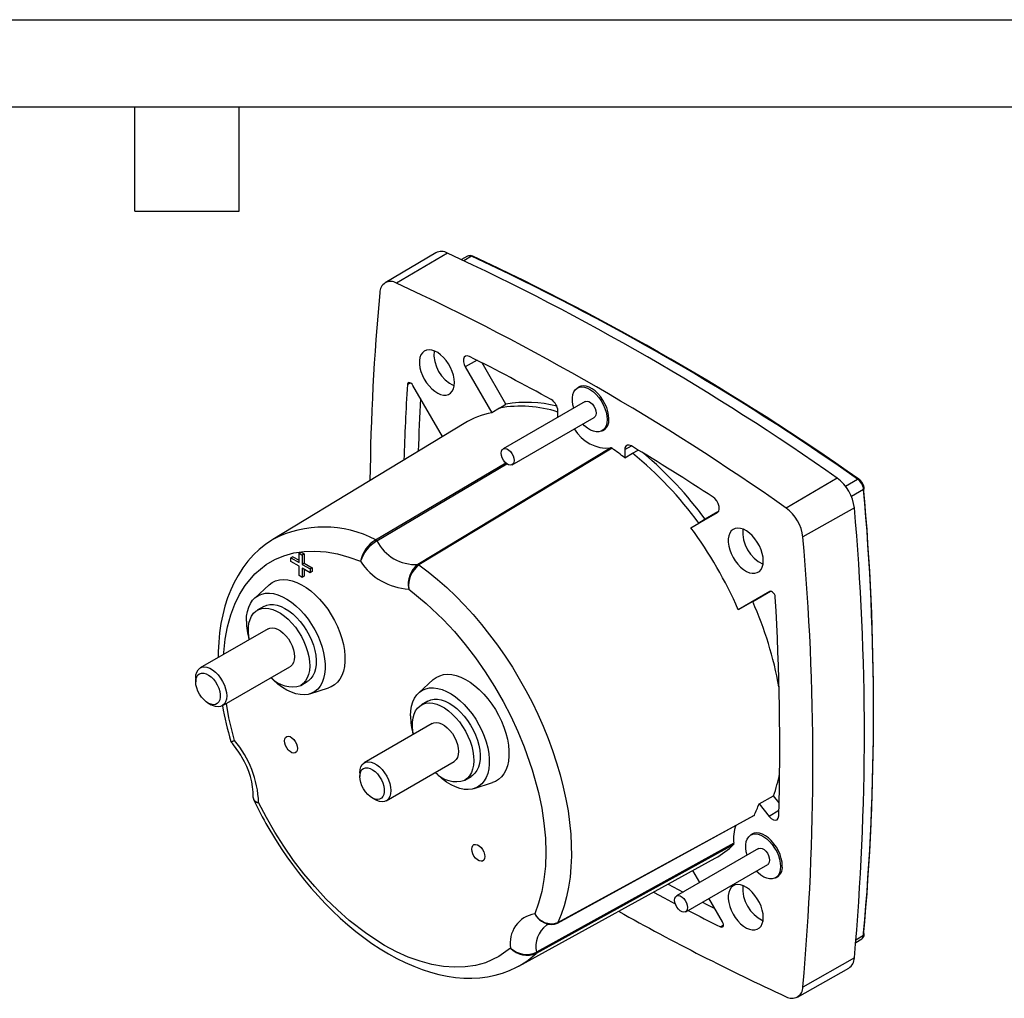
# Model space of a CAD drawing. Header units: millimetres. Extents: x 0 to 419, y 0 to 324.
# Tile 9 of 13: x 191 to 299, y 217 to 324. Entities that reach past the tile are written whole.
import ezdxf

# ---------------------------------------------------------------- set-up
doc = ezdxf.new("R2010")
doc.units = ezdxf.units.MM
doc.header["$LTSCALE"] = 1.5
doc.layers.add('TEXT', color=140, linetype='Continuous', lineweight=25)

msp = doc.modelspace()

# ---------------------------------------------------------------- linework, layer by layer
at = {"color": 7, "linetype": 'Continuous'}
msp.add_line((0.004, 323.854), (419.104, 323.854), dxfattribs=at)
for p, q in [((236.784, 298.341), (231.232, 295.056)), ((238.062, 298.311), (232.481, 295.027)), ((240.268, 297.972), (239.603, 297.598)), ((240.708, 297.958), (239.86, 297.478)), ((241.299, 286.571), (240.005, 285.864)), ((240.005, 285.864), (242.905, 280.841)), ((244.462, 281.76), (241.844, 286.294)), ((233.671, 283.913), (234.004, 284.094)), ((237.509, 278.222), (234.274, 283.825)), ((252.58, 283.704), (252.281, 283.532)), ((243.749, 281.35), (242.905, 280.841)), ((243.749, 281.35), (244.462, 281.76)), ((253.131, 282.06), (244.151, 276.875)), ((245.151, 275.143), (254.131, 280.327)), ((250.145, 280.335), (250.145, 281.036)), ((239.901, 279.673), (218.929, 266.96)), ((254.981, 278.855), (255.345, 279.065)), ((257.471, 276.806), (258.191, 277.207)), ((255.94, 276.985), (234.814, 264.219)), ((256.072, 276.952), (234.941, 264.184)), ((257.471, 276.806), (257.471, 275.895)), ((257.471, 275.895), (258.327, 276.396)), ((258.327, 276.396), (258.951, 276.748)), ((230.199, 266.921), (244.448, 275.362)), ((230.326, 266.809), (244.575, 275.243)), ((280.727, 273.681), (275.135, 270.403)), ((281.626, 272.804), (282.963, 273.564)), ((283.617, 272.431), (282.29, 271.653)), ((264.711, 268.253), (267.611, 269.927)), ((267.657, 269.976), (266.266, 269.172)), ((282.6, 270.437), (276.965, 267.234)), ((264.711, 268.253), (265.564, 268.757)), ((266.266, 269.172), (265.564, 268.757)), ((221.813, 265.464), (222.024, 265.59)), ((221.813, 265.464), (222.163, 265.262)), ((221.813, 264.444), (221.813, 265.464)), ((222.024, 265.59), (222.377, 265.386)), ((222.377, 265.386), (222.163, 265.262)), ((222.163, 265.262), (222.163, 264.242)), ((222.377, 265.386), (222.377, 264.365)), ((221.14, 265.08), (220.929, 264.954)), ((220.929, 264.55), (220.929, 264.954)), ((220.929, 264.954), (221.813, 264.444)), ((221.813, 264.04), (220.929, 264.55)), ((221.14, 265.08), (221.813, 264.691)), ((222.377, 264.365), (222.163, 264.242)), ((222.163, 264.242), (223.047, 263.732)), ((222.377, 264.365), (223.261, 263.855)), ((221.813, 263.019), (221.813, 264.04)), ((222.163, 262.817), (221.813, 263.019)), ((223.047, 263.328), (222.163, 263.838)), ((222.163, 263.838), (222.163, 262.817)), ((222.377, 263.714), (222.377, 262.936)), ((223.261, 263.855), (223.047, 263.732)), ((223.047, 263.732), (223.047, 263.328)), ((223.261, 263.447), (223.047, 263.328)), ((223.261, 263.855), (223.261, 263.447)), ((218.538, 261.987), (216.956, 260.548)), ((222.377, 262.936), (222.163, 262.817)), ((273.342, 261.272), (269.892, 259.279)), ((271.475, 260.171), (273.419, 261.294)), ((271.475, 260.171), (269.892, 259.279)), ((217.952, 259.628), (217.245, 259.22)), ((218.42, 257.185), (210.995, 252.899)), ((213.395, 248.742), (220.819, 253.028)), ((210.498, 251.8), (210.498, 251.392)), ((221.994, 250.993), (222.701, 251.401)), ((236.499, 251.619), (234.916, 250.18)), ((223.007, 250.065), (225.045, 250.716)), ((211.841, 249.065), (212.195, 248.861)), ((235.912, 249.26), (235.205, 248.852)), ((236.38, 246.817), (228.955, 242.531)), ((231.355, 238.374), (238.78, 242.66)), ((228.458, 241.432), (228.458, 241.024)), ((239.955, 240.624), (240.662, 241.033)), ((240.968, 239.697), (243.005, 240.348)), ((216.798, 238.689), (216.849, 238.438)), ((229.802, 238.697), (230.155, 238.492)), ((272.165, 238.022), (273.749, 238.903)), ((274.368, 238.133), (273.749, 238.903)), ((272.165, 238.022), (273.273, 236.645)), ((274.348, 237.295), (273.273, 236.645)), ((250.134, 225.026), (271.653, 236.794)), ((271.563, 234.776), (271.265, 234.604)), ((269.389, 233.573), (247.763, 221.653)), ((269.422, 233.707), (247.798, 221.779)), ((272.115, 233.131), (263.135, 227.947)), ((245.879, 220.275), (267.376, 232.08)), ((264.135, 226.215), (273.115, 231.399)), ((265.685, 229.42), (264.926, 230.734)), ((273.965, 229.927), (274.328, 230.137)), ((268.161, 225.131), (266.685, 227.688)), ((268.26, 224.763), (267.936, 224.565)), ((282.753, 222.859), (283.409, 223.248)), ((282.777, 223.142), (283.617, 223.636)), ((283.409, 223.248), (283.424, 223.257)), ((282.6, 221.169), (276.965, 217.978)), ((245.903, 220.288), (245.879, 220.275)), ((276.366, 216.882), (281.986, 220.046))]:
    msp.add_line(p, q)
at = {"flags": 128}
for points in [[(238.831, 284.135), (238.803, 284.527), (238.721, 284.939), (238.587, 285.359), (238.404, 285.777), (238.179, 286.179), (237.916, 286.554), (237.625, 286.892), (237.313, 287.182), (236.99, 287.417), (236.664, 287.589), (236.345, 287.693), (236.043, 287.728), (235.765, 287.691), (235.52, 287.583), (235.315, 287.408), (235.156, 287.171), (235.047, 286.879), (234.992, 286.54), (234.992, 286.163), (235.047, 285.76), (235.156, 285.342), (235.315, 284.922), (235.52, 284.51), (235.765, 284.12), (236.043, 283.763), (236.345, 283.447), (236.664, 283.184), (236.99, 282.98), (237.313, 282.841), (237.625, 282.771), (237.916, 282.773), (238.179, 282.845), (238.404, 282.987), (238.587, 283.194), (238.721, 283.459), (238.803, 283.776), (238.831, 284.135)], [(240.459, 286.994), (240.228, 287.064), (240.028, 287.031), (239.882, 286.899), (239.807, 286.683), (239.81, 286.407), (239.891, 286.102), (240.005, 285.864)], [(234.274, 283.825), (234.177, 283.961), (234.063, 284.064), (233.945, 284.125), (233.835, 284.135), (233.747, 284.094), (233.69, 284.007), (233.671, 283.913)], [(251.877, 281.336), (251.784, 281.705), (251.729, 282.105), (251.729, 282.479), (251.784, 282.816), (251.892, 283.106), (252.049, 283.341), (252.253, 283.515), (252.496, 283.621), (252.772, 283.658), (253.072, 283.624), (253.389, 283.52), (253.712, 283.349), (254.033, 283.117), (254.343, 282.828), (254.632, 282.493), (254.893, 282.12), (255.117, 281.721), (255.298, 281.307), (255.431, 280.889), (255.513, 280.48), (255.54, 280.091), (255.54, 280.091)], [(255.731, 280.177), (255.703, 280.568), (255.621, 280.98), (255.487, 281.401), (255.304, 281.818), (255.078, 282.22), (254.816, 282.596), (254.525, 282.933), (254.213, 283.223), (253.89, 283.458), (253.564, 283.63), (253.245, 283.735), (252.942, 283.769), (252.665, 283.732), (252.42, 283.624), (252.329, 283.559)], [(253.131, 282.06), (253.168, 282.078), (253.338, 282.106), (253.531, 282.06), (253.732, 281.944), (253.925, 281.767), (254.094, 281.543), (254.226, 281.292), (254.31, 281.032), (254.338, 280.785), (254.31, 280.572), (254.226, 280.409), (254.131, 280.327)], [(255.54, 280.091), (255.513, 279.735), (255.431, 279.42), (255.298, 279.156), (255.117, 278.951), (254.893, 278.81), (254.632, 278.738), (254.343, 278.737), (254.033, 278.806), (253.712, 278.944), (253.389, 279.147), (253.072, 279.408), (252.877, 279.604)], [(258.194, 277.206), (257.959, 277.301), (257.749, 277.295), (257.587, 277.187), (257.492, 276.991), (257.471, 276.806)], [(243.944, 276.418), (243.973, 276.631), (244.056, 276.794), (244.188, 276.894), (244.357, 276.922), (244.55, 276.876), (244.752, 276.759), (244.945, 276.583), (245.114, 276.359), (245.246, 276.107), (245.329, 275.848), (245.358, 275.601), (245.329, 275.388), (245.246, 275.224), (245.114, 275.125), (244.945, 275.097), (244.752, 275.143), (244.55, 275.259), (244.357, 275.436), (244.188, 275.66), (244.056, 275.911), (243.973, 276.171), (243.944, 276.418)], [(267.611, 269.927), (267.748, 270.072), (267.814, 270.298), (267.8, 270.579), (267.708, 270.885), (267.55, 271.18), (267.341, 271.432), (267.157, 271.581)], [(272.631, 264.623), (272.603, 265.014), (272.521, 265.426), (272.386, 265.847), (272.204, 266.265), (271.978, 266.667), (271.716, 267.042), (271.425, 267.38), (271.113, 267.67), (270.789, 267.905), (270.464, 268.077), (270.145, 268.181), (269.842, 268.216), (269.565, 268.178), (269.32, 268.071), (269.115, 267.896), (268.956, 267.659), (268.847, 267.367), (268.792, 267.028), (268.792, 266.651), (268.847, 266.248), (268.956, 265.83), (269.115, 265.41), (269.32, 264.998), (269.565, 264.608), (269.842, 264.25), (270.145, 263.935), (270.464, 263.672), (270.789, 263.468), (271.113, 263.329), (271.425, 263.259), (271.716, 263.261), (271.978, 263.333), (272.204, 263.475), (272.386, 263.681), (272.521, 263.947), (272.603, 264.264), (272.631, 264.623)], [(218.943, 266.964), (218.83, 266.899), (218.124, 266.419), (217.45, 265.875), (216.811, 265.265), (216.209, 264.589), (215.648, 263.847), (215.13, 263.038), (214.707, 262.26), (214.328, 261.438), (213.994, 260.574), (213.705, 259.669), (213.462, 258.728), (213.266, 257.752), (213.117, 256.745), (213.015, 255.709), (212.96, 254.647), (212.955, 254.03)], [(213.578, 254.39), (213.584, 254.598), (213.735, 256.045), (213.985, 257.413), (214.334, 258.701), (214.768, 259.87), (215.289, 260.944), (215.899, 261.922), (216.967, 263.193), (218.209, 264.215), (219.152, 264.765), (220.161, 265.189), (221.236, 265.485), (222.368, 265.653), (223.548, 265.69), (224.774, 265.596), (226.005, 265.38), (227.261, 265.042), (228.541, 264.583)], [(234.941, 264.184), (235.963, 263.413), (236.975, 262.584), (237.975, 261.7), (238.958, 260.763), (239.923, 259.775), (240.866, 258.741), (241.784, 257.662), (242.675, 256.542), (243.537, 255.384), (244.366, 254.192), (245.161, 252.969), (245.919, 251.718), (246.637, 250.445), (247.314, 249.151), (247.947, 247.841), (248.535, 246.52), (249.077, 245.19), (249.569, 243.855), (250.012, 242.52), (250.403, 241.189), (250.742, 239.865), (251.027, 238.553), (251.258, 237.255), (251.433, 235.977), (251.554, 234.722), (251.618, 233.492), (251.627, 232.293), (251.579, 231.128), (251.475, 230), (251.316, 228.912), (251.101, 227.867), (250.832, 226.87), (250.509, 225.922), (250.134, 225.026)], [(218.538, 261.987), (218.541, 261.99), (218.876, 262.241), (219.252, 262.423), (219.664, 262.535), (220.106, 262.575), (220.574, 262.542), (221.062, 262.436), (221.563, 262.26), (222.073, 262.015), (222.583, 261.704), (223.089, 261.33), (223.585, 260.9), (224.063, 260.416), (224.519, 259.887), (224.947, 259.317), (225.341, 258.714), (225.698, 258.086), (226.011, 257.439), (226.279, 256.782), (226.497, 256.123), (226.663, 255.469), (226.775, 254.828), (226.831, 254.21), (226.831, 253.62), (226.775, 253.066), (226.663, 252.554), (226.497, 252.092), (226.279, 251.684), (226.011, 251.336), (225.698, 251.052), (225.341, 250.835), (225.045, 250.716)], [(216.049, 258.016), (216.077, 258.568), (216.161, 259.08), (216.299, 259.545), (216.491, 259.959), (216.733, 260.314), (217.023, 260.607), (217.356, 260.834), (217.728, 260.991), (218.134, 261.078), (218.57, 261.092), (219.029, 261.033), (219.505, 260.903), (219.993, 260.702), (220.485, 260.434), (220.976, 260.102), (221.458, 259.711), (221.927, 259.265), (222.375, 258.77), (222.797, 258.232), (223.187, 257.66), (223.54, 257.06), (223.851, 256.44), (224.118, 255.807), (224.335, 255.172), (224.501, 254.54), (224.612, 253.922), (224.668, 253.325), (224.668, 252.756), (224.612, 252.223), (224.501, 251.734), (224.335, 251.294), (224.118, 250.909), (223.851, 250.584), (223.54, 250.324), (223.187, 250.131), (222.797, 250.009), (222.375, 249.959), (221.927, 249.981), (221.458, 250.076), (220.976, 250.242), (220.485, 250.476), (219.993, 250.777), (219.505, 251.139), (219.029, 251.559), (218.752, 251.835)], [(233.82, 261.535), (235.732, 259.972), (237.587, 258.2), (238.814, 256.877), (239.993, 255.478), (241.125, 254.004), (242.2, 252.466), (243.209, 250.877), (244.152, 249.238), (245, 247.606), (245.77, 245.952), (246.462, 244.278), (247.344, 241.757), (248.027, 239.251), (248.377, 237.559), (248.626, 235.902), (248.777, 234.282), (248.827, 232.71), (248.776, 231.201), (248.623, 229.756), (248.378, 228.419), (248.041, 227.164), (247.61, 225.993)], [(273.945, 260.663), (273.917, 260.813), (273.852, 260.965), (273.758, 261.103), (273.646, 261.211), (273.527, 261.278), (273.416, 261.294), (273.342, 261.272)], [(217.952, 259.628), (218.275, 259.77), (218.632, 259.842), (219.016, 259.842), (219.423, 259.772), (219.844, 259.632), (220.273, 259.424), (220.703, 259.152), (221.126, 258.82), (221.537, 258.434), (221.928, 258), (222.292, 257.525), (222.624, 257.017), (222.919, 256.485), (223.17, 255.937), (223.376, 255.381), (223.531, 254.828), (223.633, 254.286), (223.681, 253.764), (223.675, 253.272), (223.613, 252.815), (223.497, 252.404), (223.329, 252.043), (223.112, 251.739), (222.849, 251.497), (222.701, 251.401)], [(216.37, 256.002), (216.313, 256.335), (216.265, 256.857), (216.271, 257.35), (216.333, 257.806), (216.449, 258.218), (216.617, 258.578), (216.834, 258.882), (217.097, 259.124), (217.401, 259.3), (217.742, 259.406), (218.114, 259.443), (218.51, 259.408), (218.925, 259.302), (219.351, 259.128), (219.781, 258.887), (220.209, 258.585), (220.627, 258.225), (221.028, 257.814), (221.406, 257.359), (221.755, 256.867), (222.069, 256.346), (222.343, 255.804), (222.572, 255.251), (222.753, 254.696), (222.882, 254.147), (222.957, 253.614), (222.978, 253.106), (222.943, 252.63), (222.854, 252.195), (222.712, 251.808), (222.519, 251.475), (222.279, 251.202), (221.994, 250.993), (221.994, 250.993)], [(218.42, 257.185), (218.597, 257.261), (218.863, 257.297), (219.155, 257.26), (219.463, 257.148), (219.776, 256.968), (220.084, 256.723), (220.376, 256.424), (220.642, 256.08), (220.874, 255.703), (221.062, 255.305), (221.202, 254.901), (221.288, 254.504), (221.316, 254.127), (221.288, 253.783), (221.202, 253.485), (221.062, 253.242), (220.874, 253.062), (220.819, 253.028)], [(210.498, 251.8), (210.527, 252.144), (210.612, 252.442), (210.752, 252.685), (210.941, 252.865), (211.172, 252.975), (211.438, 253.011), (211.73, 252.973), (212.038, 252.862), (212.351, 252.681), (212.659, 252.437), (212.951, 252.138), (213.218, 251.794), (213.449, 251.417), (213.638, 251.019), (213.777, 250.615), (213.863, 250.218), (213.892, 249.841), (213.863, 249.497), (213.777, 249.199), (213.638, 248.956), (213.449, 248.776), (213.218, 248.666), (212.951, 248.629), (212.659, 248.667), (212.351, 248.779), (212.195, 248.861)], [(210.498, 251.392), (210.525, 251.688), (210.607, 251.941), (210.739, 252.139), (210.916, 252.275), (211.131, 252.343), (211.375, 252.341), (211.638, 252.267), (211.909, 252.126), (212.178, 251.924), (212.433, 251.668), (212.664, 251.368), (212.861, 251.038), (213.016, 250.691), (213.123, 250.341), (213.178, 250.002), (213.178, 249.688), (213.123, 249.412), (213.016, 249.185), (212.861, 249.017), (212.664, 248.915), (212.433, 248.882), (212.178, 248.92), (211.909, 249.028), (211.638, 249.2), (211.375, 249.431), (211.131, 249.71), (210.916, 250.026), (210.739, 250.367), (210.607, 250.717), (210.525, 251.064), (210.498, 251.392)], [(236.499, 251.619), (236.501, 251.621), (236.837, 251.872), (237.213, 252.055), (237.624, 252.167), (238.067, 252.206), (238.535, 252.173), (239.022, 252.068), (239.524, 251.892), (240.033, 251.646), (240.544, 251.335), (241.05, 250.962), (241.545, 250.531), (242.024, 250.048), (242.48, 249.519), (242.907, 248.949), (243.302, 248.346), (243.658, 247.718), (243.972, 247.071), (244.239, 246.414), (244.458, 245.754), (244.623, 245.1), (244.735, 244.46), (244.791, 243.841), (244.791, 243.251), (244.735, 242.697), (244.623, 242.186), (244.458, 241.724), (244.239, 241.316), (243.972, 240.968), (243.658, 240.683), (243.302, 240.466), (243.005, 240.348)], [(234.009, 247.648), (234.037, 248.2), (234.121, 248.711), (234.26, 249.177), (234.452, 249.59), (234.694, 249.946), (234.983, 250.239), (235.316, 250.465), (235.688, 250.623), (236.095, 250.709), (236.531, 250.723), (236.99, 250.665), (237.466, 250.534), (237.953, 250.334), (238.446, 250.066), (238.936, 249.734), (239.419, 249.342), (239.887, 248.896), (240.335, 248.401), (240.757, 247.864), (241.147, 247.292), (241.5, 246.691), (241.812, 246.071), (242.078, 245.439), (242.296, 244.803), (242.461, 244.172), (242.573, 243.554), (242.629, 242.956), (242.629, 242.388), (242.573, 241.855), (242.461, 241.366), (242.296, 240.925), (242.078, 240.541), (241.812, 240.216), (241.5, 239.956), (241.147, 239.763), (240.757, 239.641), (240.335, 239.591), (239.887, 239.613), (239.419, 239.708), (238.936, 239.873), (238.446, 240.108), (237.953, 240.408), (237.466, 240.771), (236.99, 241.19), (236.713, 241.466)], [(214.751, 244.962), (214.14, 247.456), (213.882, 249.023)], [(234.33, 245.633), (234.273, 245.967), (234.225, 246.488), (234.232, 246.981), (234.294, 247.438), (234.41, 247.849), (234.578, 248.21), (234.795, 248.514), (235.058, 248.755), (235.362, 248.931), (235.703, 249.038), (236.074, 249.074), (236.471, 249.039), (236.885, 248.934), (237.311, 248.76), (237.741, 248.519), (238.169, 248.217), (238.587, 247.857), (238.989, 247.446), (239.367, 246.991), (239.716, 246.498), (240.03, 245.977), (240.304, 245.436), (240.533, 244.883), (240.713, 244.327), (240.842, 243.779), (240.918, 243.246), (240.938, 242.737), (240.904, 242.262), (240.815, 241.827), (240.673, 241.44), (240.48, 241.107), (240.239, 240.834), (239.955, 240.625), (239.955, 240.625)], [(235.912, 249.26), (236.235, 249.402), (236.592, 249.473), (236.977, 249.474), (237.383, 249.404), (237.804, 249.263), (238.233, 249.056), (238.663, 248.783), (239.087, 248.452), (239.497, 248.066), (239.888, 247.632), (240.253, 247.157), (240.585, 246.649), (240.879, 246.117), (241.131, 245.568), (241.336, 245.013), (241.491, 244.46), (241.594, 243.918), (241.642, 243.396), (241.635, 242.903), (241.573, 242.447), (241.457, 242.035), (241.289, 241.675), (241.072, 241.371), (240.809, 241.129), (240.662, 241.033)], [(236.38, 246.817), (236.557, 246.892), (236.823, 246.929), (237.116, 246.891), (237.423, 246.78), (237.737, 246.599), (238.044, 246.355), (238.336, 246.056), (238.603, 245.712), (238.834, 245.334), (239.023, 244.937), (239.162, 244.533), (239.248, 244.135), (239.277, 243.758), (239.248, 243.415), (239.162, 243.117), (239.023, 242.874), (238.834, 242.694), (238.78, 242.66)], [(220.21, 244.916), (220.239, 245.133), (220.324, 245.298), (220.457, 245.399), (220.629, 245.428), (220.825, 245.381), (221.03, 245.263), (221.226, 245.083), (221.398, 244.857), (221.532, 244.601), (221.617, 244.337), (221.646, 244.087), (221.617, 243.87), (221.532, 243.704), (221.398, 243.603), (221.226, 243.575), (221.03, 243.622), (220.825, 243.74), (220.629, 243.919), (220.457, 244.146), (220.324, 244.402), (220.239, 244.665), (220.21, 244.916)], [(228.458, 241.432), (228.487, 241.775), (228.573, 242.073), (228.712, 242.317), (228.901, 242.496), (229.133, 242.606), (229.399, 242.643), (229.691, 242.605), (229.999, 242.494), (230.312, 242.313), (230.62, 242.069), (230.912, 241.77), (231.178, 241.426), (231.409, 241.048), (231.598, 240.651), (231.738, 240.246), (231.823, 239.849), (231.852, 239.472), (231.823, 239.129), (231.738, 238.831), (231.598, 238.587), (231.409, 238.408), (231.178, 238.298), (230.912, 238.261), (230.62, 238.299), (230.312, 238.41), (230.155, 238.492)], [(228.458, 241.024), (228.486, 241.32), (228.567, 241.572), (228.699, 241.771), (228.876, 241.907), (229.091, 241.975), (229.335, 241.972), (229.598, 241.899), (229.87, 241.758), (230.139, 241.555), (230.393, 241.299), (230.624, 241), (230.821, 240.67), (230.976, 240.323), (231.084, 239.972), (231.138, 239.633), (231.138, 239.319), (231.084, 239.043), (230.976, 238.817), (230.821, 238.649), (230.624, 238.546), (230.393, 238.513), (230.139, 238.552), (229.87, 238.659), (229.598, 238.832), (229.335, 239.062), (229.091, 239.342), (228.876, 239.658), (228.699, 239.998), (228.567, 240.349), (228.486, 240.695), (228.458, 241.024)], [(216.798, 238.706), (216.793, 238.647), (216.81, 238.559), (216.86, 238.457), (216.961, 238.349), (217.196, 238.217), (217.39, 238.159)], [(244.971, 222.237), (243.67, 221.306), (242.216, 220.641), (241.142, 220.341), (240.014, 220.172), (238.833, 220.133), (237.607, 220.224), (236.348, 220.445), (235.056, 220.795), (233.775, 221.258), (232.483, 221.838), (231.181, 222.535), (229.231, 223.785), (227.306, 225.269), (226.013, 226.411), (224.754, 227.644), (223.529, 228.968), (222.347, 230.371), (221.219, 231.843), (220.145, 233.382), (219.158, 234.935), (218.24, 236.528), (217.39, 238.159)], [(250.095, 224.982), (260.75, 230.81), (271.613, 236.751)], [(271.612, 236.754), (271.631, 236.764), (271.653, 236.794)], [(273.273, 236.645), (273.495, 236.421), (273.733, 236.279), (273.958, 236.235), (274.146, 236.294), (274.275, 236.45), (274.333, 236.714)], [(218.384, 235.524), (219.108, 234.314), (219.411, 233.833), (219.925, 233.043), (220.476, 232.238), (221.083, 231.392), (221.734, 230.529), (222.424, 229.661), (223.148, 228.799), (223.903, 227.949), (224.684, 227.118), (225.49, 226.31), (226.318, 225.53), (227.164, 224.782), (228.028, 224.068), (228.906, 223.392), (229.796, 222.756), (230.697, 222.162), (231.606, 221.613), (232.521, 221.11), (233.441, 220.656), (234.364, 220.251), (235.287, 219.899), (236.209, 219.6), (237.127, 219.355), (238.039, 219.167), (238.943, 219.036), (239.837, 218.963), (240.719, 218.949), (241.586, 218.995), (242.436, 219.101), (243.267, 219.268), (244.077, 219.497), (244.863, 219.787), (245.625, 220.14), (245.902, 220.297)], [(270.861, 232.407), (270.767, 232.776), (270.713, 233.177), (270.713, 233.551), (270.767, 233.888), (270.875, 234.178), (271.033, 234.413), (271.236, 234.587), (271.48, 234.693), (271.755, 234.73), (272.056, 234.696), (272.372, 234.592), (272.696, 234.421), (273.017, 234.188), (273.327, 233.9), (273.616, 233.565), (273.876, 233.192), (274.1, 232.793), (274.282, 232.378), (274.415, 231.961), (274.497, 231.552), (274.524, 231.163), (274.524, 231.163)], [(274.714, 231.249), (274.687, 231.64), (274.605, 232.052), (274.47, 232.472), (274.288, 232.89), (274.062, 233.292), (273.8, 233.667), (273.509, 234.005), (273.197, 234.295), (272.873, 234.53), (272.547, 234.702), (272.229, 234.807), (271.926, 234.841), (271.648, 234.804), (271.403, 234.696), (271.313, 234.631)], [(240.716, 233.078), (240.745, 233.295), (240.83, 233.46), (240.963, 233.562), (241.135, 233.59), (241.331, 233.543), (241.536, 233.425), (241.732, 233.245), (241.904, 233.019), (242.038, 232.763), (242.123, 232.499), (242.152, 232.249), (242.123, 232.032), (242.038, 231.866), (241.904, 231.765), (241.732, 231.737), (241.536, 231.784), (241.331, 231.902), (241.135, 232.081), (240.963, 232.308), (240.83, 232.564), (240.745, 232.828), (240.716, 233.078)], [(272.115, 233.131), (272.152, 233.15), (272.321, 233.178), (272.514, 233.132), (272.715, 233.016), (272.909, 232.839), (273.078, 232.615), (273.21, 232.363), (273.293, 232.104), (273.322, 231.857), (273.293, 231.644), (273.21, 231.481), (273.115, 231.399)], [(274.524, 231.163), (274.497, 230.807), (274.415, 230.492), (274.282, 230.228), (274.1, 230.023), (273.876, 229.882), (273.616, 229.81), (273.327, 229.809), (273.017, 229.878), (272.696, 230.016), (272.372, 230.219), (272.056, 230.48), (271.861, 230.675)], [(262.217, 229.247), (263.3, 228.667), (263.863, 228.368)], [(272.631, 225.593), (272.603, 225.984), (272.521, 226.396), (272.386, 226.816), (272.204, 227.234), (271.978, 227.636), (271.716, 228.011), (271.425, 228.349), (271.113, 228.639), (270.789, 228.874), (270.464, 229.046), (270.145, 229.151), (269.842, 229.185), (269.565, 229.148), (269.32, 229.04), (269.115, 228.866), (268.956, 228.629), (268.847, 228.336), (268.792, 227.997), (268.792, 227.62), (268.847, 227.217), (268.956, 226.8), (269.115, 226.379), (269.32, 225.968), (269.565, 225.578), (269.842, 225.22), (270.145, 224.905), (270.464, 224.641), (270.789, 224.437), (271.113, 224.298), (271.425, 224.229), (271.716, 224.23), (271.978, 224.303), (272.204, 224.444), (272.386, 224.651), (272.521, 224.916), (272.603, 225.233), (272.631, 225.593)], [(260.606, 228.362), (261.766, 227.741), (262.999, 227.089)], [(262.927, 227.489), (262.956, 227.703), (263.04, 227.866), (263.171, 227.966), (263.341, 227.994), (263.534, 227.948), (263.735, 227.831), (263.928, 227.654), (264.098, 227.431), (264.229, 227.179), (264.313, 226.92), (264.342, 226.673), (264.313, 226.46), (264.229, 226.296), (264.098, 226.197), (263.928, 226.169), (263.735, 226.215), (263.534, 226.331), (263.341, 226.508), (263.171, 226.731), (263.04, 226.983), (262.956, 227.243), (262.927, 227.489)], [(265.961, 227.27), (266.381, 227.053), (267.333, 226.565)], [(249.418, 224.814), (249.76, 224.854), (250.095, 224.982)], [(267.936, 224.565), (268.051, 224.531), (268.151, 224.548), (268.223, 224.615), (268.261, 224.723), (268.259, 224.861), (268.218, 225.014), (268.161, 225.131)]]:
    msp.add_lwpolyline(points, dxfattribs=at)
for centre, radius, start, end in [((237.395, 297.136), 1.351, 60.4146, 116.8866), ((121.53, 47.182), 276.849, 54.89818, 65.10719), ((240.547, 297.425), 0.614, 62.30675, 117.0171), ((240.474, 297.536), 0.482, 60.97401, 115.30395), ((240.78, 297.849), 0.13, 66.28621, 123.76763), ((124.92, 48.591), 274.937, 54.91209, 65.09329), ((124.579, 47.799), 275.862, 54.92967, 65.07583), ((231.851, 294.004), 1.201, 58.38788, 181.62287), ((115.976, 43.957), 276.784, 54.89818, 65.10719), ((483.748, 270.423), 254.19, 174.68473, 179.3259), ((240.468, 287.301), 3.896, 175.29016, 244.70447), ((126.142, 59.253), 254.822, 61.06679, 63.34516), ((485.163, 268.317), 251.975, 176.45137, 178.32803), ((488.095, 269.156), 253.338, 177.0056, 178.31159), ((246.066, 268.315), 13.239, 72.05656, 100.07712), ((246.772, 269.375), 12.598, 75.02769, 100.56775), ((248.636, 280.98), 1.51, 2.11309, 58.59715), ((244.759, 271.626), 9.399, 101.37524, 121.12162), ((254.491, 280.004), 1.251, 292.12449, 7.93178), ((255.554, 281.118), 4.151, 209.62754, 275.34693), ((108.433, 28.576), 290.25, 56.84853, 58.93751), ((255.974, 276.838), 0.151, 49.56995, 102.80891), ((237.503, 250.923), 31.974, 51.35263, 54.49705), ((232.783, 244.951), 40.513, 35.98891, 50.91202), ((233.248, 245.156), 40.829, 36.03079, 49.89474), ((277.932, 269.905), 4.698, 6.50287, 53.49713), ((283.034, 273.476), 0.113, 63.4882, 128.77468), ((281.987, 272.246), 1.64, 6.49247, 53.50753), ((282.182, 272.358), 1.517, 6.49257, 53.50763), ((11.985, 248.236), 272.723, 354.87195, 5.12805), ((283.572, 272.539), 0.117, 292.52455, 355.17788), ((9.697, 248.034), 275.004, 354.91022, 5.08978), ((272.406, 266.714), 4.588, 6.50287, 53.49713), ((6.782, 245.803), 276.916, 354.89632, 5.10368), ((224.526, 256.134), 12.188, 62.25568, 117.28085), ((226.619, 240.278), 47.261, 23.7065, 36.2935), ((274.268, 267.789), 3.896, 175.29016, 244.70447), ((232.055, 263.848), 3.59, 121.12237, 168.18665), ((232.382, 263.332), 4.04, 120.59354, 161.96418), ((230.055, 266.629), 0.326, 33.68123, 63.69737), ((234.597, 269.026), 4.812, 207.42581, 272.57956), ((1.212, 242.606), 276.851, 354.89632, 5.10368), ((234.162, 268.223), 6.697, 212.93092, 267.07445), ((236.474, 262.078), 2.709, 127.79057, 191.56424), ((236.676, 261.888), 2.878, 127.0872, 187.03935), ((234.839, 264.064), 0.157, 49.83442, 99.33659), ((233.727, 243.44), 41.289, 10.29749, 23.90478), ((-5.655, 244.153), 280.087, 358.47811, 3.37938), ((223.533, 258.118), 7.486, 180.77578, 196.48543), ((221.032, 253.878), 3.042, 221.95249, 288.45413), ((245.793, 254.376), 32.848, 189.85334, 196.8276), ((241.494, 247.749), 7.486, 180.77578, 196.48543), ((214.407, 245.514), 0.651, 264.91977, 301.93305), ((214.62, 244.951), 0.279, 197.45892, 220.01726), ((207.238, 238.452), 9.55, 29.47662, 41.42408), ((215.936, 242.362), 2.857, 114.51225, 122.50143), ((206.15, 237.711), 11.249, 2.28032, 40.13104), ((208.63, 238.826), 8.162, 359.15837, 31.99591), ((238.992, 243.51), 3.042, 221.95249, 288.45413), ((257.912, 244.584), 16.825, 340.26558, 348.84779), ((255.078, 256.78), 42.406, 205.641, 210.08275), ((217.355, 238.762), 0.604, 213.22517, 273.34782), ((259.024, 242.785), 13.978, 334.62127, 340.08086), ((272.929, 234.316), 3.559, 157.09758, 189.84864), ((262.887, 240.235), 9.309, 298.82838, 314.30378), ((269.268, 233.674), 0.157, 320.15652, 12.16767), ((273.475, 231.076), 1.251, 292.12449, 7.93178), ((274.268, 228.758), 3.896, 175.29016, 244.70447), ((378.551, 446.996), 248.417, 242.64209, 243.55878), ((248.163, 222.799), 3.241, 99.8158, 189.98286), ((249.448, 227.011), 2.101, 209.00917, 289.06444), ((249.567, 227.017), 2.209, 207.61974, 265.99644), ((381.251, 447.832), 254.127, 240.67602, 245.31884), ((250.572, 222.428), 2.85, 125.51931, 193.17221), ((249.226, 224.145), 0.677, 81.10577, 117.34876), ((250.047, 225.064), 0.0949, 300.79351, 336.33898), ((283.129, 223.646), 0.488, 307.22218, 358.85), ((283.121, 223.738), 0.563, 306.40771, 357.00826), ((283.563, 223.748), 0.124, 295.92323, 64.38857), ((246.729, 224.131), 2.584, 227.13696, 294.44215), ((246.788, 223.956), 2.501, 223.40565, 292.95242), ((241.486, 228.26), 9.113, 298.98696, 313.53264), ((247.646, 221.753), 0.154, 319.47717, 9.68163), ((281.279, 221.162), 1.321, 302.39722, 0.30404), ((275.765, 217.944), 1.201, 238.38788, 1.62287)]:
    msp.add_arc(centre, radius, start, end)
at = {"layer": 'TEXT'}
for p, q in [((9.525, 314.325), (409.575, 314.325)), ((203.835, 302.895), (203.835, 314.325)), ((215.265, 302.895), (215.265, 314.325)), ((203.835, 302.895), (215.265, 302.895))]:
    msp.add_line(p, q, dxfattribs=at)

doc.saveas('drawing.dxf')
